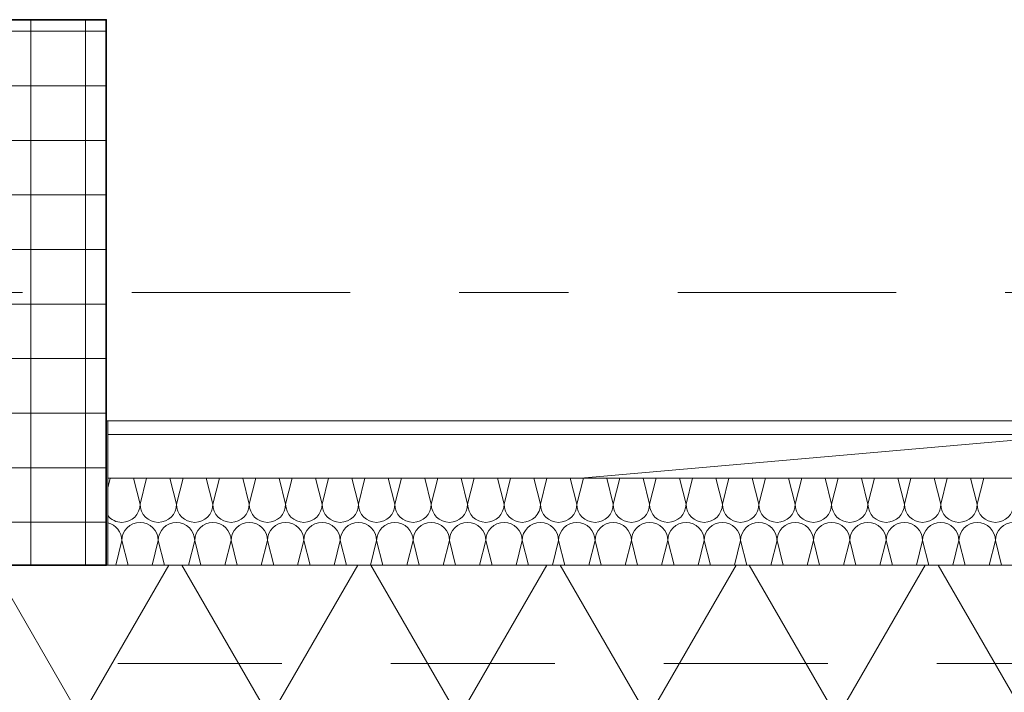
# Model space of a CAD drawing. Header units: metres. Extents: x -167 to 233, y -155 to 122.
# Tile 91 of 176: x 47.922 to 48.824, y 28.223 to 28.84. Entities that reach past the tile are written whole.
import ezdxf
from ezdxf.enums import TextEntityAlignment as Align

# ---------------------------------------------------------------- set-up
doc = ezdxf.new("R2010")
doc.units = ezdxf.units.M
doc.header["$MEASUREMENT"] = 0
doc.linetypes.add('Raster', pattern=[0.4, 0.2, -0.1, 0, -0.1])
doc.linetypes.add('Strichlinie eng', pattern=[0.23, 0.15, -0.08])
for name, color, linetype in [('10 Stütze', 7, 'Continuous'), ('10 Wand außen', 7, 'Continuous'), ('20 Decke', 7, 'Continuous'), ('50 Sanitäreinrichtung', 7, 'Continuous'), ('90 Achsraster', 7, 'Continuous'), ('94 Genehmigungsplanung Bemaßung', 7, 'Continuous')]:
    doc.layers.add(name, color=color, linetype=linetype)
doc.styles.add('ERSTELLTER_STIL_1', font='arial.ttf')
doc.styles.add('ERSTELLTER_STIL_2', font='arial.ttf')
doc.dimstyles.new('ERSTELLTER_STIL__2', dxfattribs={"dimtxt": 0.25, "dimasz": 0.19, "dimexe": 0.18, "dimexo": 0.1, "dimgap": 0, "dimtad": 1, "dimzin": 0, "dimdsep": 46, "dimtxsty": 'ERSTELLTER_STIL_1', "dimblk": 'ARROWHEAD_6', "dimblk1": 'ARROWHEAD_6', "dimblk2": 'ARROWHEAD_6', "dimcen": 0.09, "dimclrd": 7, "dimclre": 7, "dimclrt": 7, "dimazin": 0, "dimtfac": 1, "dimtdec": 4, "dimtmove": 0, "dimatfit": 3, "dimfxl": 1, "dimtolj": 1, "dimtzin": 0, "dimarcsym": 0})

# ---------------------------------------------------------------- blocks, each defined once
blk = doc.blocks.new('Rechteck Raster Kassetten Fassade - ACB_2')
at = {"layer": '50 Sanitäreinrichtung', "linetype": 'Continuous', "lineweight": 18}
h = blk.add_hatch(dxfattribs=at)
h.set_pattern_fill('Dämmung__weich_0001', color=8, style=0, pattern_type=2)
h.set_pattern_definition([(60, (0, 0), (-0.1299038, 0.075), []), (120, (0, 0), (0.1299038, 0.075), [])])
h.paths.add_polyline_path([(0, 0), (20.25, 0), (20.38, 0.13), (0, 0.13)])
at = {"layer": '50 Sanitäreinrichtung', "color": 251, "linetype": 'Strichlinie eng', "lineweight": 18, "true_color": 0x5f5f5f}
blk.add_line((20.34, 0.09), (0, 0.09), dxfattribs=at)
at = {"layer": '50 Sanitäreinrichtung', "color": 251, "linetype": 'Continuous', "lineweight": 18, "true_color": 0x5f5f5f}
blk.add_line((0, 0), (20.25, 0), dxfattribs=at)
blk = doc.blocks.new('*X35', base_point=(27236.13209, 33357.27905))
at = {"layer": '10 Wand außen', "color": 8, "linetype": 'Continuous', "lineweight": 18}
for p, q in [((48.00249, 28.41064), (48.00475, 28.41968)), ((48.03209, 28.39572), (48.0261, 28.41968)), ((48.03209, 28.39572), (48.03808, 28.41968)), ((48.06543, 28.39572), (48.05944, 28.41968)), ((48.06543, 28.39572), (48.07142, 28.41968)), ((48.09876, 28.39572), (48.09277, 28.41968)), ((48.09876, 28.39572), (48.10475, 28.41968)), ((48.13209, 28.39572), (48.1261, 28.41968)), ((48.13209, 28.39572), (48.13808, 28.41968)), ((48.16543, 28.39572), (48.15944, 28.41968)), ((48.16543, 28.39572), (48.17142, 28.41968)), ((48.19876, 28.39572), (48.19277, 28.41968)), ((48.19876, 28.39572), (48.20475, 28.41968)), ((48.23209, 28.39572), (48.2261, 28.41968)), ((48.23209, 28.39572), (48.23808, 28.41968)), ((48.26543, 28.39572), (48.25944, 28.41968)), ((48.26543, 28.39572), (48.27142, 28.41968)), ((48.29876, 28.39572), (48.29277, 28.41968)), ((48.29876, 28.39572), (48.30475, 28.41968)), ((48.33209, 28.39572), (48.3261, 28.41968)), ((48.33209, 28.39572), (48.33808, 28.41968)), ((48.36543, 28.39572), (48.35944, 28.41968)), ((48.36543, 28.39572), (48.37142, 28.41968)), ((48.39876, 28.39572), (48.39277, 28.41968)), ((48.39876, 28.39572), (48.40475, 28.41968)), ((48.43209, 28.39572), (48.4261, 28.41968)), ((48.43209, 28.39572), (48.43808, 28.41968)), ((48.46543, 28.39572), (48.45944, 28.41968)), ((48.46543, 28.39572), (48.47142, 28.41968)), ((48.49876, 28.39572), (48.49277, 28.41968)), ((48.49876, 28.39572), (48.50475, 28.41968)), ((48.53209, 28.39572), (48.5261, 28.41968)), ((48.53209, 28.39572), (48.53808, 28.41968)), ((48.56543, 28.39572), (48.55944, 28.41968)), ((48.56543, 28.39572), (48.57142, 28.41968)), ((48.59876, 28.39572), (48.59277, 28.41968)), ((48.59876, 28.39572), (48.60475, 28.41968)), ((48.63209, 28.39572), (48.6261, 28.41968)), ((48.63209, 28.39572), (48.63808, 28.41968)), ((48.66543, 28.39572), (48.65944, 28.41968)), ((48.66543, 28.39572), (48.67142, 28.41968)), ((48.69876, 28.39572), (48.69277, 28.41968)), ((48.69876, 28.39572), (48.70475, 28.41968)), ((48.73209, 28.39572), (48.7261, 28.41968)), ((48.73209, 28.39572), (48.73808, 28.41968)), ((48.76543, 28.39572), (48.75944, 28.41968)), ((48.76543, 28.39572), (48.77142, 28.41968)), ((48.79876, 28.39572), (48.79277, 28.41968)), ((48.79876, 28.39572), (48.80475, 28.41968)), ((48.00975, 28.33968), (48.01543, 28.36238)), ((48.0211, 28.33968), (48.01543, 28.36238)), ((48.04308, 28.33968), (48.04876, 28.36238)), ((48.05444, 28.33968), (48.04876, 28.36238)), ((48.07642, 28.33968), (48.08209, 28.36238)), ((48.08777, 28.33968), (48.08209, 28.36238)), ((48.10975, 28.33968), (48.11543, 28.36238)), ((48.1211, 28.33968), (48.11543, 28.36238)), ((48.14308, 28.33968), (48.14876, 28.36238)), ((48.15444, 28.33968), (48.14876, 28.36238)), ((48.17642, 28.33968), (48.18209, 28.36238)), ((48.18777, 28.33968), (48.18209, 28.36238)), ((48.20975, 28.33968), (48.21543, 28.36238)), ((48.2211, 28.33968), (48.21543, 28.36238)), ((48.24308, 28.33968), (48.24876, 28.36238)), ((48.25444, 28.33968), (48.24876, 28.36238)), ((48.27642, 28.33968), (48.28209, 28.36238)), ((48.28777, 28.33968), (48.28209, 28.36238)), ((48.30975, 28.33968), (48.31543, 28.36238)), ((48.3211, 28.33968), (48.31543, 28.36238)), ((48.34308, 28.33968), (48.34876, 28.36238)), ((48.35444, 28.33968), (48.34876, 28.36238)), ((48.37642, 28.33968), (48.38209, 28.36238)), ((48.38777, 28.33968), (48.38209, 28.36238)), ((48.40975, 28.33968), (48.41543, 28.36238)), ((48.4211, 28.33968), (48.41543, 28.36238)), ((48.44308, 28.33968), (48.44876, 28.36238)), ((48.45444, 28.33968), (48.44876, 28.36238)), ((48.47642, 28.33968), (48.48209, 28.36238)), ((48.48777, 28.33968), (48.48209, 28.36238)), ((48.50975, 28.33968), (48.51543, 28.36238)), ((48.5211, 28.33968), (48.51543, 28.36238)), ((48.54308, 28.33968), (48.54876, 28.36238)), ((48.55444, 28.33968), (48.54876, 28.36238)), ((48.57642, 28.33968), (48.58209, 28.36238)), ((48.58777, 28.33968), (48.58209, 28.36238)), ((48.60975, 28.33968), (48.61543, 28.36238)), ((48.6211, 28.33968), (48.61543, 28.36238)), ((48.64308, 28.33968), (48.64876, 28.36238)), ((48.65444, 28.33968), (48.64876, 28.36238)), ((48.67642, 28.33968), (48.68209, 28.36238)), ((48.68777, 28.33968), (48.68209, 28.36238)), ((48.70975, 28.33968), (48.71543, 28.36238)), ((48.7211, 28.33968), (48.71543, 28.36238)), ((48.74308, 28.33968), (48.74876, 28.36238)), ((48.75444, 28.33968), (48.74876, 28.36238)), ((48.77642, 28.33968), (48.78209, 28.36238)), ((48.78777, 28.33968), (48.78209, 28.36238)), ((48.80975, 28.33968), (48.81543, 28.36238)), ((48.8211, 28.33968), (48.81543, 28.36238))]:
    blk.add_line(p, q, dxfattribs=at)
for centre, start, end in [((48.01543, 28.39572), 270, 0), ((48.04876, 28.39572), 180, 270), ((48.04876, 28.39572), 270, 0), ((48.08209, 28.39572), 180, 270), ((48.08209, 28.39572), 270, 0), ((48.11543, 28.39572), 180, 270), ((48.11543, 28.39572), 270, 0), ((48.14876, 28.39572), 180, 270), ((48.14876, 28.39572), 270, 0), ((48.18209, 28.39572), 180, 270), ((48.18209, 28.39572), 270, 0), ((48.21543, 28.39572), 180, 270), ((48.21543, 28.39572), 270, 0), ((48.24876, 28.39572), 180, 270), ((48.24876, 28.39572), 270, 0), ((48.28209, 28.39572), 180, 270), ((48.28209, 28.39572), 270, 0), ((48.31543, 28.39572), 180, 270), ((48.31543, 28.39572), 270, 0), ((48.34876, 28.39572), 180, 270), ((48.34876, 28.39572), 270, 0), ((48.38209, 28.39572), 180, 270), ((48.38209, 28.39572), 270, 0), ((48.41543, 28.39572), 180, 270), ((48.41543, 28.39572), 270, 0), ((48.44876, 28.39572), 180, 270), ((48.44876, 28.39572), 270, 0), ((48.48209, 28.39572), 180, 270), ((48.48209, 28.39572), 270, 0), ((48.51543, 28.39572), 180, 270), ((48.51543, 28.39572), 270, 0), ((48.54876, 28.39572), 180, 270), ((48.54876, 28.39572), 270, 0), ((48.58209, 28.39572), 180, 270), ((48.58209, 28.39572), 270, 0), ((48.61543, 28.39572), 180, 270), ((48.61543, 28.39572), 270, 0), ((48.64876, 28.39572), 180, 270), ((48.64876, 28.39572), 270, 0), ((48.68209, 28.39572), 180, 270), ((48.68209, 28.39572), 270, 0), ((48.71543, 28.39572), 180, 270), ((48.71543, 28.39572), 270, 0), ((48.74876, 28.39572), 180, 270), ((48.74876, 28.39572), 270, 0), ((48.78209, 28.39572), 180, 270), ((48.78209, 28.39572), 270, 0), ((48.81543, 28.39572), 180, 270), ((48.81543, 28.39572), 270, 0), ((48.01543, 28.39572), 219.09127, 270), ((48.03209, 28.36238), 90, 180), ((48.03209, 28.36238), 0, 90), ((48.06543, 28.36238), 90, 180), ((48.06543, 28.36238), 0, 90), ((48.09876, 28.36238), 90, 180), ((48.09876, 28.36238), 0, 90), ((48.13209, 28.36238), 90, 180), ((48.13209, 28.36238), 0, 90), ((48.16543, 28.36238), 90, 180), ((48.16543, 28.36238), 0, 90), ((48.19876, 28.36238), 90, 180), ((48.19876, 28.36238), 0, 90), ((48.23209, 28.36238), 90, 180), ((48.23209, 28.36238), 0, 90), ((48.26543, 28.36238), 90, 180), ((48.26543, 28.36238), 0, 90), ((48.29876, 28.36238), 90, 180), ((48.29876, 28.36238), 0, 90), ((48.33209, 28.36238), 90, 180), ((48.33209, 28.36238), 0, 90), ((48.36543, 28.36238), 90, 180), ((48.36543, 28.36238), 0, 90), ((48.39876, 28.36238), 90, 180), ((48.39876, 28.36238), 0, 90), ((48.43209, 28.36238), 90, 180), ((48.43209, 28.36238), 0, 90), ((48.46543, 28.36238), 90, 180), ((48.46543, 28.36238), 0, 90), ((48.49876, 28.36238), 90, 180), ((48.49876, 28.36238), 0, 90), ((48.53209, 28.36238), 90, 180), ((48.53209, 28.36238), 0, 90), ((48.56543, 28.36238), 90, 180), ((48.56543, 28.36238), 0, 90), ((48.59876, 28.36238), 90, 180), ((48.59876, 28.36238), 0, 90), ((48.63209, 28.36238), 90, 180), ((48.63209, 28.36238), 0, 90), ((48.66543, 28.36238), 90, 180), ((48.66543, 28.36238), 0, 90), ((48.69876, 28.36238), 90, 180), ((48.69876, 28.36238), 0, 90), ((48.73209, 28.36238), 90, 180), ((48.73209, 28.36238), 0, 90), ((48.76543, 28.36238), 90, 180), ((48.76543, 28.36238), 0, 90), ((48.79876, 28.36238), 90, 180), ((48.79876, 28.36238), 0, 90), ((48.83209, 28.36238), 90, 180), ((47.99876, 28.36238), 0, 77.0643)]:
    blk.add_arc(centre, 0.01667, start, end, dxfattribs=at)
blk = doc.blocks.new('Standard-Rastermarker_139')
at = {"layer": '90 Achsraster', "color": 14, "linetype": 'Raster', "lineweight": 18, "true_color": 0xa80000}
blk.add_line((1, 0), (45.44268, 0), dxfattribs=at)
at = {"layer": '90 Achsraster', "color": 14, "lineweight": 18, "true_color": 0xa80000, "style": 'ERSTELLTER_STIL_2'}
for tag, p in [('AC_MarkerText_1_0', (-0.35, 0.15)), ('AC_MarkerText_1_1', (46.79268, 0.15))]:
    blk.add_attdef(tag, text='', height=0.3, dxfattribs=at).set_placement(p, align=Align.TOP_CENTER)
blk = doc.blocks.new('*D245', base_point=(27236.13209, 33357.27905))
at = {"layer": '94 Genehmigungsplanung Bemaßung', "color": 7, "linetype": 'Continuous', "lineweight": 13}
for p, q in [((62.25249, 28.68968), (62.45249, 28.48968)), ((62.53999, 28.58968), (62.16499, 28.58968)), ((62.35249, 28.17968), (62.35249, 28.58968)), ((62.25249, 28.27968), (62.45249, 28.07968)), ((62.53999, 28.17968), (62.16499, 28.17968)), ((62.35249, 28.02968), (62.35249, 28.17968))]:
    blk.add_line(p, q, dxfattribs=at)
at = {"layer": '94 Genehmigungsplanung Bemaßung', "color": 7, "lineweight": 13, "insert": (62.30249, 27.69831), "char_height": 0.25, "attachment_point": 7, "rotation": 90, "style": 'ERSTELLTER_STIL_1'}
blk.add_mtext('\\A1;{\\pql;\\fArial|b0|i0|c0|p0;\\W1.000000;41}', dxfattribs=at)
blk = doc.blocks.new('ARROWHEAD_6')
at = {"color": 0, "linetype": 'Continuous', "lineweight": 0}
for p, q in [((-0.5, -0.5), (0.5, 0.5)), ((0, 0), (-1, 0))]:
    blk.add_line(p, q, dxfattribs=at)

msp = doc.modelspace()

# ---------------------------------------------------------------- hatches: boundary and pattern name
at = {"layer": '10 Stütze', "linetype": 'Continuous', "lineweight": 18}
h = msp.add_hatch(dxfattribs=at)
h.set_pattern_fill('Beton__Fertigteil_Träger_1D', color=8, style=0, pattern_type=2)
h.set_pattern_definition([(0, (27236.132094, 33357.27905), (0, 0.05), []), (90, (27236.132094, 33357.27905), (-0.05, 0), [])])
h.paths.add_polyline_path([(47.50109, 28.83968), (47.50109, 28.33968), (48.00109, 28.33968), (48.00109, 28.83968)])
at = {"layer": '10 Wand außen', "linetype": 'Continuous', "lineweight": 13, "true_color": 0x000100}
h = msp.add_hatch(dxfattribs=at)
h.set_pattern_fill('Gipskarton_0001', color=98, style=0, pattern_type=2)
h.set_pattern_definition([(0, (27236.132094, 33357.27905), (0, 0.075), [0, -0.075])])
h.paths.add_polyline_path([(52.50249, 28.47218), (48.00249, 28.47218), (48.00249, 28.45968), (52.50249, 28.45968)])
h = msp.add_hatch(dxfattribs=at)
h.set_pattern_fill('Holz__Vollholz__Längshol_AA', color=98, style=0, pattern_type=2)
h.set_pattern_definition([(5, (27236.13209, 33357.27905), (-0.00784401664, 0.08965752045), [])])
h.paths.add_polyline_path([(52.50249, 28.45968), (48.00249, 28.45968), (48.00249, 28.41968), (52.50249, 28.41968)])

# ---------------------------------------------------------------- linework, layer by layer
at = {"layer": '10 Stütze', "color": 7, "linetype": 'Continuous', "lineweight": 35, "flags": 128}
msp.add_lwpolyline([(47.50109, 28.83968), (47.50109, 28.33968), (48.00109, 28.33968), (48.00109, 28.83968)], close=True, dxfattribs=at)
at = {"layer": '10 Wand außen', "color": 7, "linetype": 'Continuous', "lineweight": 18}
for p, q in [((52.50249, 28.45968), (48.00249, 28.45968)), ((52.50249, 28.41968), (48.00249, 28.41968))]:
    msp.add_line(p, q, dxfattribs=at)
at = {"layer": '10 Wand außen', "color": 7, "linetype": 'Continuous', "lineweight": 18, "flags": 128}
for points in [[(52.50249, 28.47218), (48.00249, 28.47218)], [(48.00249, 28.47218), (48.00249, 28.33968)], [(48.00249, 28.33968), (52.50249, 28.33968)]]:
    msp.add_lwpolyline(points, dxfattribs=at)
at = {"layer": '20 Decke', "color": 7, "linetype": 'Continuous', "lineweight": 13, "flags": 128}
msp.add_lwpolyline([(38.10109, 43.83968), (38.10109, 28.33968), (38.24109, 28.33968), (42.50109, 28.33968), (42.50109, 28.83968), (43.00109, 28.83968), (43.00109, 28.33968), (47.50109, 28.33968), (47.50109, 28.83968), (48.00109, 28.83968), (48.00109, 28.47218), (52.50249, 28.47218), (52.50249, 28.83968), (53.00249, 28.83968), (53.00249, 28.33968), (57.50249, 28.33968), (57.50249, 28.83968), (58.00249, 28.83968), (58.00249, 43.83968), (47.50109, 43.83968), (43.00109, 43.83968), (43.00109, 43.33968), (42.50109, 43.33968), (42.50109, 43.83968)], close=True, dxfattribs=at)

# ---------------------------------------------------------------- block references
at = {"layer": '10 Wand außen', "color": 7, "lineweight": 35}
msp.add_blockref('*X35', (27236.13209, 33357.27905), dxfattribs=at)
at = {"layer": '50 Sanitäreinrichtung', "color": 251, "linetype": 'Continuous', "lineweight": 18, "true_color": 0x5f5f5f, "xscale": -1, "rotation": 180}
msp.add_blockref('Rechteck Raster Kassetten Fassade - ACB_2', (37.82184, 28.33968), dxfattribs=at)
at = {"layer": '90 Achsraster', "color": 7, "linetype": 'Continuous', "lineweight": 18}
msp.add_blockref('Standard-Rastermarker_139', (13.52445, 28.58968), dxfattribs=at)

# ---------------------------------------------------------------- dimensions: what is measured, and where the dimension line sits
at = {"layer": '94 Genehmigungsplanung Bemaßung', "color": 7, "linetype": 'Continuous', "lineweight": 13}
dim = msp.add_linear_dim(base=(62.35249, 28.58968), p1=(47.95679, 28.17968), p2=(59.96713, 28.58968), angle=90, dimstyle='ERSTELLTER_STIL__2', dxfattribs=at)
dim.commit()
dim.dimension.update_dxf_attribs({"geometry": '*D245', "text_midpoint": (62.17749, 27.88857), "dimtype": 160, "text_rotation": 90})

doc.saveas('drawing.dxf')
